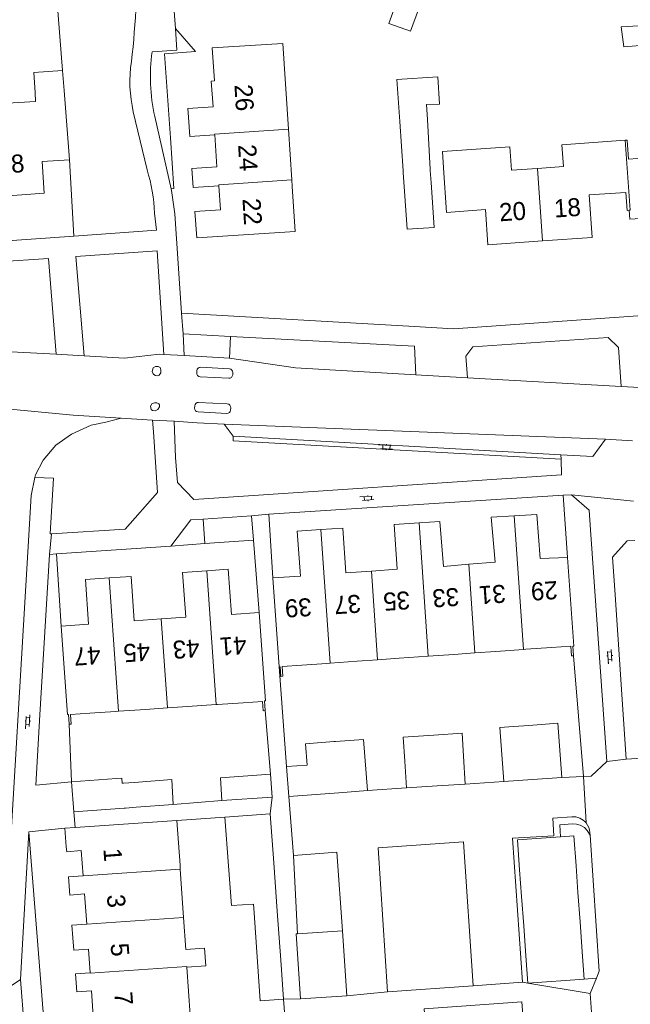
# Model space of a CAD drawing. Extents: x 99476 to 102828, y 406437 to 407931.
# Tile 52 of 162: x 100154 to 100222, y 406525 to 406634. Entities that reach past the tile are written whole.
import ezdxf

# ---------------------------------------------------------------- set-up
doc = ezdxf.new("R2010")
doc.units = 0
doc.header["$MEASUREMENT"] = 0
for name, color, linetype, lineweight in [('BG_bijgebouw', 253, 'Continuous', 0), ('BG_dakoverstek', 253, 'Continuous', 13), ('BG_dakoverstek bijgebouw', 253, 'Continuous', 0), ('BG_heg haag', 253, 'Continuous', 0), ('BG_hoofdgebouw', 253, 'Continuous', 13), ('BG_huisnummer', 253, 'Continuous', 0), ('BG_kant verharding', 253, 'Continuous', 0), ('BG_open verharding', 253, 'Continuous', 0), ('BG_schutting', 253, 'Continuous', 0), ('BG_tussenmuur', 253, 'Continuous', 0), ('BG_vlakafsluiter', 253, 'Continuous', 0)]:
    doc.layers.add(name, color=color, linetype=linetype, lineweight=lineweight)
doc.styles.add('Style-WORKING', font='WORKING.shx')

# ---------------------------------------------------------------- blocks, each defined once
blk = doc.blocks.new('S02OV6')
at = {"layer": 'BG_open verharding', "linetype": 'Continuous', "lineweight": 0}
for p, q in [((0, 0.20784), (1.371449, 0.20784)), ((0.085505, 0.20784), (0.085505, 0.268177)), ((0.485, -0.192), (0.486, 0.207)), ((0.885505, 0.20784), (0.885505, 0.31106)), ((1.285, -0.193), (1.285, 0.207)), ((0.268333, -0.19216), (1.549656, -0.19216)), ((0.885505, -0.32925), (0.885505, -0.19216))]:
    blk.add_line(p, q, dxfattribs=at)

msp = doc.modelspace()

# ---------------------------------------------------------------- linework, layer by layer
at = {"layer": 'BG_bijgebouw', "linetype": 'Continuous', "lineweight": 0}
for p, q in [((100195.978, 406623.017), (100196.371, 406617.516)), ((100199.358, 406617.715), (100199.053, 406623.227)), ((100196.371, 406617.516), (100196.381, 406617.362)), ((100199.368, 406617.563), (100199.358, 406617.715)), ((100199.46, 406616.22), (100199.368, 406617.563)), ((100208.626, 406555.811), (100210.312, 406555.933)), ((100188.842, 406554.143), (100188.664, 406554.13)), ((100191.975, 406554.37), (100188.842, 406554.143)), ((100191.975, 406554.37), (100192.397, 406548.694)), ((100185.518, 406553.901), (100185.691, 406551.526)), ((100196.722, 406548.994), (100196.537, 406551.971)), ((100203.059, 406552.513), (100203.252, 406549.398)), ((100207.539, 406549.697), (100207.322, 406552.7)), ((100183.425, 406551.358), (100185.691, 406551.526)), ((100183.67, 406548.047), (100183.425, 406551.358)), ((100164.53, 406550.02), (100159.54, 406549.65)), ((100159.54, 406549.65), (100159.8, 406546.33)), ((100166.5, 406549.609), (100170.669, 406549.916)), ((100170.841, 406547.16), (100170.669, 406549.916)), ((100181.623, 406550.515), (100181.806, 406547.969)), ((100210.727, 406549.927), (100207.539, 406549.697)), ((100213.978, 406550.162), (100210.727, 406549.927)), ((100192.397, 406548.694), (100189.234, 406548.46)), ((100200.148, 406549.206), (100196.722, 406548.994)), ((100203.252, 406549.398), (100200.148, 406549.206)), ((100181.806, 406547.969), (100176.233, 406547.583)), ((100189.234, 406548.46), (100183.67, 406548.047)), ((100159.8, 406546.33), (100165.38, 406546.749)), ((100166.703, 406546.849), (100170.841, 406547.16)), ((100176.576, 406545.749), (100181.61, 406546.12)), ((100176.976, 406540.331), (100176.576, 406545.749)), ((100181.61, 406546.12), (100182.001, 406540.67)), ((100182.001, 406540.67), (100182.387, 406535.298)), ((100209.297, 406539.903), (100209.51, 406536.914)), ((100215.766, 406537.364), (100215.553, 406540.353)), ((100209.51, 406536.914), (100209.742, 406533.67)), ((100215.998, 406534.121), (100215.766, 406537.364)), ((100180.19, 406529.683), (100179.802, 406535.121)), ((100182.387, 406535.298), (100182.778, 406529.859)), ((100209.742, 406533.67), (100209.979, 406530.341)), ((100216.236, 406530.792), (100215.998, 406534.121)), ((100189.62, 406533.1), (100184.63, 406532.78)), ((100190.1, 406525.88), (100189.62, 406533.1)), ((100209.979, 406530.341), (100210.197, 406527.293)), ((100216.452, 406527.761), (100216.236, 406530.792)), ((100182.778, 406529.859), (100183.09, 406525.51)), ((100184.96, 406525.55), (100190.1, 406525.88))]:
    msp.add_line(p, q, dxfattribs=at)
at = {"layer": 'BG_bijgebouw', "linetype": 'Continuous', "lineweight": 0, "flags": 128}
for points in [[(100223.814, 406633.715), (100224.062, 406631.551), (100220.859, 406631.315), (100220.568, 406633.517), (100223.814, 406633.715)], [(100199.053, 406623.227), (100198.961, 406624.886), (100200.405, 406624.955), (100200.199, 406627.99), (100195.644, 406627.685), (100195.978, 406623.017)], [(100196.381, 406617.362), (100196.8, 406611.04), (100199.8, 406611.24), (100199.46, 406616.22)], [(100210.312, 406555.933), (100213.545, 406556.166), (100213.978, 406550.162)], [(100203.059, 406552.513), (100202.9, 406555.055), (100199.757, 406554.858)], [(100208.626, 406555.811), (100207.105, 406555.701), (100207.322, 406552.7)], [(100199.757, 406554.858), (100196.371, 406554.645), (100196.537, 406551.971)], [(100164.53, 406550.02), (100165.135, 406550.065), (100165.176, 406549.511)], [(100176.233, 406547.583), (100176.076, 406550.096), (100181.623, 406550.515)], [(100213.834, 406543.551), (100209.061, 406543.21), (100209.297, 406539.903)], [(100215.553, 406540.353), (100215.317, 406543.657), (100213.834, 406543.551)], [(100179.802, 406535.121), (100179.734, 406536.069), (100177.301, 406535.92), (100176.976, 406540.331)], [(100184.63, 406532.78), (100184.48, 406532.77), (100184.96, 406525.55)], [(100183.09, 406525.51), (100180.5, 406525.33), (100180.19, 406529.683)], [(100210.197, 406527.293), (100216.453, 406527.74), (100216.452, 406527.761)]]:
    msp.add_lwpolyline(points, dxfattribs=at)
at = {"layer": 'BG_dakoverstek', "linetype": 'Continuous', "lineweight": 13, "flags": 128}
msp.add_lwpolyline([(100172.525, 406623.484), (100172.473, 406624.457), (100175.252, 406624.64)], dxfattribs=at)
at = {"layer": 'BG_dakoverstek bijgebouw', "linetype": 'Continuous', "lineweight": 0}
for p, q in [((100185.518, 406553.901), (100188.664, 406554.13)), ((100165.309, 406549.521), (100166.5, 406549.609)), ((100165.176, 406549.511), (100165.309, 406549.521)), ((100165.38, 406546.749), (100165.518, 406546.759)), ((100165.518, 406546.759), (100166.703, 406546.849))]:
    msp.add_line(p, q, dxfattribs=at)
at = {"layer": 'BG_dakoverstek bijgebouw', "linetype": 'Continuous', "lineweight": 0, "flags": 128}
msp.add_lwpolyline([(100198.063, 406635.469), (100195.657, 406636.332), (100194.788, 406633.909), (100197.193, 406633.046), (100198.063, 406635.469)], dxfattribs=at)
at = {"layer": 'BG_heg haag', "linetype": 'Continuous', "lineweight": 0}
for p, q in [((100168.97, 406663.97), (100171.076, 406633.328)), ((100171.076, 406633.328), (100171.24, 406630.94)), ((100171.74, 406601.74), (100197.617, 406600.224)), ((100219.9, 406570.426), (100221.12, 406552.17)), ((100181.623, 406550.515), (100181.033, 406557.577)), ((100221.12, 406552.17), (100224.05, 406552.39)), ((100171.23, 406545.39), (100176.576, 406545.749)), ((100216.452, 406527.761), (100217.829, 406527.876)), ((100217.829, 406527.876), (100217.13, 406526.15)), ((100194.63, 406526.35), (100204.15, 406527.01)), ((100209.6, 406527.4), (100204.15, 406527.01)), ((100209.6, 406527.4), (100210.197, 406527.293)), ((100210.197, 406527.293), (100217.13, 406526.15)), ((100194.63, 406526.35), (100190.1, 406525.88)), ((100217.451, 406521.505), (100217.13, 406526.15))]:
    msp.add_line(p, q, dxfattribs=at)
at = {"layer": 'BG_hoofdgebouw', "linetype": 'Continuous', "lineweight": 13}
for p, q in [((100183.016, 406631.691), (100183.636, 406622.173)), ((100158.539, 406628.695), (100158.72, 406626.47)), ((100183.636, 406622.173), (100184.003, 406616.529)), ((100184.003, 406616.529), (100184.052, 406615.784)), ((100182.59, 406562.44), (100181.88, 406572.31)), ((100201.978, 406563.827), (100199.152, 406563.625)), ((100204.319, 406563.994), (100201.978, 406563.827)), ((100206.668, 406564.162), (100204.319, 406563.994)), ((100209.728, 406564.381), (100206.668, 406564.162)), ((100209.99, 406564.4), (100209.728, 406564.381)), ((100212.834, 406564.588), (100209.99, 406564.4)), ((100187.9, 406562.82), (100185.094, 406562.623)), ((100188.241, 406562.844), (100187.9, 406562.82)), ((100191.24, 406563.059), (100188.241, 406562.844)), ((100193.511, 406563.221), (100191.24, 406563.059)), ((100195.936, 406563.395), (100193.511, 406563.221)), ((100199.152, 406563.625), (100195.936, 406563.395)), ((100178.582, 406558.454), (100175.758, 406558.256)), ((100164.409, 406557.495), (100161.588, 406557.297)), ((100164.758, 406557.518), (100164.409, 406557.495)), ((100167.77, 406557.72), (100164.758, 406557.518)), ((100170.192, 406557.883), (100167.77, 406557.72)), ((100172.418, 406558.032), (100170.192, 406557.883)), ((100175.587, 406558.245), (100172.418, 406558.032)), ((100175.758, 406558.256), (100175.587, 406558.245)), ((100181.033, 406557.577), (100180.828, 406557.562)), ((100159.493, 406556.083), (100159.283, 406556.068)), ((100159.937, 406544.599), (100171.23, 406545.39)), ((100171.23, 406545.39), (100171.59, 406540.41)), ((100158.81, 406544.52), (100159.937, 406544.599)), ((100158.96, 406542.46), (100158.81, 406544.52)), ((100160.82, 406539.24), (100160.621, 406542.026)), ((100171.62, 406539.969), (100171.59, 406540.41)), ((100171.986, 406534.586), (100171.62, 406539.969)), ((100172.227, 406531.048), (100171.986, 406534.586)), ((100161.62, 406528.45), (100161.417, 406531.075)), ((100172.724, 406523.752), (100172.362, 406529.075))]:
    msp.add_line(p, q, dxfattribs=at)
at = {"layer": 'BG_hoofdgebouw', "linetype": 'Continuous', "lineweight": 13, "flags": 128}
for points in [[(100175.252, 406624.64), (100175.064, 406627.501), (100175.413, 406627.524), (100175.173, 406631.176), (100183.016, 406631.691)], [(100155.5, 406626.225), (100155.35, 406628.465), (100158.539, 406628.695)], [(100155.5, 406626.225), (100155.559, 406625.224), (100148.695, 406624.815)], [(100158.72, 406626.47), (100159.31, 406618.76), (100159.305, 406618.76)], [(100175.449, 406621.532), (100172.666, 406621.349), (100172.525, 406623.484)], [(100175.897, 406615.884), (100173.044, 406615.696), (100172.906, 406617.799), (100175.682, 406617.982), (100175.449, 406621.532)], [(100211.286, 406617.803), (100214.165, 406618.012), (100213.99, 406620.418), (100221.014, 406620.927)], [(100221.014, 406620.927), (100221.23, 406620.943), (100221.384, 406618.824), (100228.385, 406619.332), (100228.561, 406616.894), (100231.32, 406617.094)], [(100200.85, 406617.88), (100200.72, 406619.671), (100208.197, 406620.213), (100208.386, 406617.593), (100211.286, 406617.803)], [(100159.305, 406618.76), (100156.28, 406618.56), (100156.51, 406615.05), (100149.495, 406614.549)], [(100200.85, 406617.88), (100201.19, 406612.89), (100205.49, 406613.23), (100205.76, 406609.32), (100211.843, 406609.74)], [(100184.052, 406615.784), (100184.381, 406610.795), (100173.442, 406610.076), (100173.249, 406613.002), (100176.074, 406613.188), (100175.897, 406615.884)], [(100211.843, 406609.74), (100217.35, 406610.12), (100217.02, 406614.86), (100221.1, 406615.13), (100221.23, 406613.14), (100221.44, 406613.15)], [(100221.44, 406613.15), (100221.51, 406612.17), (100225.6, 406612.42), (100225.85, 406608.66), (100231.872, 406609.096)], [(100203.64, 406573.83), (100206.57, 406574.07), (100206.15, 406579.07), (100208.704, 406579.212)], [(100208.704, 406579.212), (100211.2, 406579.35), (100211.58, 406574.46), (100214.62, 406574.57)], [(100192.831, 406573.073), (100195.71, 406573.28), (100195.35, 406578.25), (100198.129, 406578.442)], [(100198.129, 406578.442), (100200.42, 406578.6), (100200.83, 406573.6), (100203.64, 406573.83)], [(100181.88, 406572.31), (100184.97, 406572.51), (100184.58, 406577.5), (100187.217, 406577.682)], [(100187.217, 406577.682), (100189.66, 406577.85), (100190.01, 406572.87), (100192.831, 406573.073)], [(100214.62, 406574.57), (100215.31, 406564.75), (100215.2, 406564.74), (100215.27, 406563.665)], [(100169.51, 406567.765), (100172.226, 406567.955), (100171.878, 406572.917), (100174.562, 406573.105)], [(100174.562, 406573.105), (100176.951, 406573.272), (100177.302, 406568.264), (100180.382, 406568.479)], [(100158.397, 406566.97), (100161.439, 406567.183), (100161.093, 406572.126), (100163.737, 406572.312)], [(100163.737, 406572.312), (100166.166, 406572.482), (100166.511, 406567.555), (100169.51, 406567.765)], [(100180.382, 406568.479), (100181.069, 406558.664), (100180.957, 406558.657), (100181.033, 406557.577)], [(100159.283, 406556.068), (100159.207, 406557.154), (100159.085, 406557.145), (100158.397, 406566.97)], [(100215.05, 406563.65), (100214.98, 406564.73), (100212.834, 406564.588)], [(100215.27, 406563.665), (100215.27, 406563.66), (100215.05, 406563.65)], [(100182.99, 406561.39), (100182.77, 406561.37), (100182.7, 406562.45), (100182.59, 406562.44)], [(100185.094, 406562.623), (100182.92, 406562.47), (100182.99, 406561.39)], [(100180.828, 406557.562), (100180.755, 406558.606), (100178.582, 406558.454)], [(100161.588, 406557.297), (100159.419, 406557.145), (100159.493, 406556.083)], [(100160.621, 406542.026), (100159.006, 406541.91), (100158.96, 406542.46)], [(100161.23, 406533.85), (100160.98, 406537.21), (100159.35, 406537.07), (100159.19, 406539.11), (100160.82, 406539.24)], [(100159.692, 406532.351), (100159.591, 406533.73), (100161.23, 406533.85)], [(100159.692, 406532.351), (100159.795, 406530.954), (100161.417, 406531.075)], [(100172.227, 406531.048), (100174.304, 406531.184), (100174.438, 406529.214), (100172.362, 406529.075)], [(100161.99, 406523.07), (100161.76, 406526.45), (100160.14, 406526.33), (100159.99, 406528.34), (100161.62, 406528.45)], [(100209.96, 406519.46), (100211.61, 406519.57), (100211.47, 406521.6), (100209.84, 406521.47), (100209.55, 406525.24), (100198.71, 406524.47), (100199.07, 406519.48)]]:
    msp.add_lwpolyline(points, dxfattribs=at)
at = {"layer": 'BG_kant verharding', "linetype": 'Continuous', "lineweight": 0}
for p, q in [((100171.24, 406630.94), (100168.49, 406630.76)), ((100166.4, 406624.08), (100167.931, 406617.627)), ((100168.78, 406623.572), (100170.589, 406615.534)), ((100156.972, 406607.813), (100142.565, 406606.804)), ((100156.972, 406607.813), (100157.84, 406597.152)), ((100160.01, 406608.026), (100160.96, 406596.975)), ((100201.96, 406599.97), (100262.148, 406604.27)), ((100197.617, 406600.224), (100201.96, 406599.97)), ((100177.191, 406599.14), (100171.92, 406599.42)), ((100171.92, 406599.42), (100172.054, 406597.01)), ((100197.609, 406598.053), (100177.191, 406599.14)), ((100219.14, 406599.023), (100204.083, 406597.988)), ((100197.609, 406598.053), (100197.767, 406594.878)), ((100157.84, 406597.152), (100150.727, 406597.556)), ((100160.96, 406596.975), (100157.84, 406597.152)), ((100165.426, 406596.721), (100160.96, 406596.975)), ((100172.054, 406597.01), (100169.807, 406597.129)), ((100177.098, 406596.741), (100172.054, 406597.01)), ((100184.394, 406595.639), (100177.098, 406596.741)), ((100173.877, 406595.711), (100177.073, 406595.541)), ((100197.767, 406594.878), (100184.394, 406595.639)), ((100173.442, 406595.086), (100173.457, 406595.335)), ((100173.82, 406594.662), (100177.016, 406594.492)), ((100177.436, 406594.868), (100177.451, 406595.118)), ((100203.51, 406594.551), (100197.767, 406594.878)), ((100220.558, 406593.581), (100203.51, 406594.551)), ((100224.823, 406593.338), (100220.558, 406593.581)), ((100173.21, 406591.182), (100173.225, 406591.431)), ((100173.645, 406591.807), (100176.841, 406591.637)), ((100177.204, 406590.964), (100177.219, 406591.214)), ((100168.543, 406589.854), (100165.048, 406590.063)), ((100173.588, 406590.759), (100176.783, 406590.588)), ((100168.651, 406588.547), (100168.543, 406589.854)), ((100170.956, 406589.71), (100168.543, 406589.854)), ((100171.103, 406585.7), (100170.956, 406589.71)), ((100173.501, 406589.559), (100170.956, 406589.71)), ((100176.472, 406589.382), (100173.501, 406589.559)), ((100177.505, 406588.058), (100176.472, 406589.382)), ((100176.472, 406589.382), (100218.829, 406587.713)), ((100213.88, 406586), (100177.505, 406588.058)), ((100217.426, 406585.799), (100218.829, 406587.713)), ((100218.829, 406587.713), (100221.824, 406587.539)), ((100217.426, 406585.799), (100213.88, 406586)), ((100213.88, 406586), (100213.896, 406585.498)), ((100155.058, 406581.463), (100155.472, 406583.474)), ((100155.058, 406581.463), (100154.799, 406577.061)), ((100181.46, 406579.38), (100214.116, 406581.5)), ((100214.116, 406581.5), (100215.04, 406581.56)), ((100179.54, 406579.22), (100174.162, 406578.846)), ((100179.753, 406576.503), (100179.54, 406579.22)), ((100181.88, 406572.31), (100181.46, 406579.38)), ((100154.799, 406577.061), (100152.263, 406534.038)), ((100157.185, 406577.208), (100157.308, 406577.216)), ((100170.55, 406575.86), (100157.882, 406574.985)), ((100180.382, 406568.479), (100179.753, 406576.503)), ((100157.091, 406574.93), (100156.033, 406557.098)), ((100157.882, 406574.985), (100157.091, 406574.93)), ((100216.68, 406545.102), (100216.389, 406550.249)), ((100184.19, 406541.49), (100183.67, 406548.047)), ((100217.12, 406543.733), (100217.1, 406544.038)), ((100184.19, 406541.49), (100184.63, 406532.78)), ((100153.89, 406527.729), (100154.383, 406521.333))]:
    msp.add_line(p, q, dxfattribs=at)
at = {"layer": 'BG_kant verharding', "linetype": 'Continuous', "lineweight": 0, "flags": 128}
for points in [[(100170.589, 406615.534), (100170.63, 406615.35), (100171, 406612.75), (100171.74, 406601.74)], [(100168.76, 406612.83), (100168.96, 406610.93), (100159.815, 406610.282)], [(100159.815, 406610.282), (100123.95, 406607.74), (100119.56, 406611.4), (100079.483, 406608.713)], [(100169.807, 406597.129), (100169.06, 406608.66), (100160.01, 406608.026)], [(100219.14, 406599.023), (100220.274, 406597.904), (100220.558, 406593.581)], [(100203.51, 406594.551), (100203.308, 406596.941), (100204.083, 406597.988)], [(100169.807, 406597.129), (100169.308, 406597.156), (100165.426, 406596.721)], [(100169.057, 406594.764), (100169.264, 406594.842), (100169.446, 406595.087), (100169.473, 406595.437), (100169.396, 406595.684), (100169.176, 406595.814), (100168.878, 406595.788), (100168.618, 406595.646), (100168.501, 406595.258), (100168.591, 406594.973), (100168.811, 406594.817), (100169.057, 406594.764)], [(100165.048, 406590.063), (100159.735, 406590.379), (100149.169, 406591.384)], [(100168.814, 406590.891), (100169.113, 406591.02), (100169.321, 406591.305), (100169.321, 406591.525), (100169.244, 406591.668), (100168.998, 406591.759), (100168.739, 406591.759), (100168.466, 406591.669), (100168.297, 406591.398), (100168.387, 406591.022), (100168.542, 406590.918), (100168.814, 406590.891)], [(100155.472, 406583.474), (100155.53, 406583.755), (100156.389, 406585.399), (100157.805, 406587.054), (100159.544, 406588.28), (100161.71, 406589.286), (100163.369, 406589.632), (100165.048, 406590.063)], [(100157.308, 406577.216), (100165.5, 406577.72), (100169.08, 406581.8), (100168.651, 406588.547)], [(100177.505, 406588.058), (100177.477, 406587.559), (100213.896, 406585.498)], [(100213.896, 406585.498), (100213.95, 406583.78), (100173.13, 406581.02), (100171.29, 406582.9), (100171.103, 406585.7)], [(100155.472, 406583.474), (100157.549, 406583.414), (100157.185, 406577.208)], [(100215.04, 406581.56), (100217, 406579.83), (100217.152, 406577.676)], [(100174.162, 406578.846), (100172.79, 406578.75), (100170.55, 406575.86)], [(100222.073, 406576.481), (100221.24, 406576.42), (100219.62, 406574.62), (100219.9, 406570.426)], [(100215.092, 406545.785), (100212.97, 406545.63), (100213.1, 406543.67), (100208.49, 406543.4), (100209.6, 406527.4)], [(100162.561, 406484.251), (100161.02, 406484.11), (100159.765, 406500), (100159, 406511.63), (100157.38, 406511.51), (100154.81, 406544.1)], [(100217.12, 406543.733), (100216.794, 406544.244), (100216.498, 406544.585), (100216.011, 406544.865), (100215.607, 406544.97), (100215.15, 406544.987), (100213.74, 406544.883), (100213.834, 406543.551)], [(100204.15, 406527.01), (100203.06, 406543.02), (100193.59, 406542.33), (100194.63, 406526.35)], [(100217.829, 406527.876), (100218.13, 406528.62), (100217.12, 406543.733)], [(100189.62, 406533.1), (100189.01, 406541.84), (100184.19, 406541.49)], [(100140.64, 406520.33), (100142.36, 406522.38), (100146.38, 406522.68), (100153.89, 406527.729)]]:
    msp.add_lwpolyline(points, dxfattribs=at)
at = {"layer": 'BG_kant verharding', "linetype": 'Continuous', "lineweight": 0, "extrusion": (0, 0, -1)}
for centre, radius, start, end in [((-100068.395857, 406640.722955), 98.426041, 178.84788, 186.444233), ((-100150.608095, 406612.163187), 18.164148, 162.494216, 177.896175), ((-100173.856482, 406595.311344), 0.400182, 3.388859, 92.938908), ((-100177.051411, 406595.141314), 0.400268, 93.091802, 183.339166), ((-100173.841636, 406595.061784), 0.400369, 273.097738, 3.467652), ((-100177.036518, 406594.891656), 0.400182, 183.388859, 272.938908), ((-100176.819411, 406591.237314), 0.400268, 93.091802, 183.339166)]:
    msp.add_arc(centre, radius, start, end, dxfattribs=at)
at = {"layer": 'BG_kant verharding', "linetype": 'Continuous', "lineweight": 0}
for centre, radius, start, end in [((100188.406568, 406627.963684), 20.111914, 172.00783, 192.612863), ((100180.662107, 406627.391299), 14.641462, 171.022695, 193.071043), ((100173.607901, 406591.157178), 0.398675, 176.430372, 267.13866), ((100173.624113, 406591.407757), 0.399789, 87.005223, 176.66701), ((100176.803276, 406590.98899), 0.401502, 267.105273, 356.431551), ((100215.226651, 406543.910489), 1.87934, 39.346197, 94.108649), ((100215.228237, 406543.914041), 1.875863, 3.788931, 39.293021)]:
    msp.add_arc(centre, radius, start, end, dxfattribs=at)
at = {"layer": 'BG_schutting', "linetype": 'Continuous', "lineweight": 0}
for p, q in [((100217.152, 406577.676), (100218.97, 406551.93)), ((100183.425, 406551.358), (100182.59, 406562.44)), ((100207.539, 406549.697), (100203.252, 406549.398)), ((100216.389, 406550.249), (100213.978, 406550.162)), ((100196.722, 406548.994), (100192.397, 406548.694)), ((100170.841, 406547.16), (100176.233, 406547.583)), ((100158.81, 406544.52), (100154.81, 406544.1)), ((100183.09, 406525.51), (100183.258, 406523.116))]:
    msp.add_line(p, q, dxfattribs=at)
at = {"layer": 'BG_schutting', "linetype": 'Continuous', "lineweight": 0, "flags": 128}
for points in [[(100156.033, 406557.098), (100155.57, 406549.29), (100159.54, 406549.65)], [(100218.97, 406551.93), (100217.25, 406550.28), (100216.389, 406550.249)]]:
    msp.add_lwpolyline(points, dxfattribs=at)
at = {"layer": 'BG_tussenmuur', "linetype": 'Continuous', "lineweight": 0}
for p, q in [((100211.286, 406617.803), (100211.843, 406609.74)), ((100208.704, 406579.212), (100209.728, 406564.381)), ((100198.129, 406578.442), (100199.152, 406563.625)), ((100187.217, 406577.682), (100188.241, 406562.844)), ((100203.64, 406573.83), (100204.319, 406563.994)), ((100174.562, 406573.105), (100175.587, 406558.245)), ((100192.831, 406573.073), (100193.511, 406563.221)), ((100163.737, 406572.312), (100164.758, 406557.518)), ((100169.51, 406567.765), (100170.192, 406557.883)), ((100160.82, 406539.24), (100171.62, 406539.969)), ((100161.23, 406533.85), (100171.986, 406534.586))]:
    msp.add_line(p, q, dxfattribs=at)
at = {"layer": 'BG_tussenmuur', "linetype": 'Continuous', "lineweight": 0, "flags": 128}
for points in [[(100175.449, 406621.532), (100175.399, 406621.61), (100183.636, 406622.173)], [(100221.014, 406620.927), (100221.55, 406613.155), (100221.44, 406613.15)], [(100175.897, 406615.884), (100175.88, 406615.983), (100184.003, 406616.529)], [(100161.62, 406528.45), (100161.622, 406528.419), (100172.357, 406529.15), (100172.362, 406529.075)]]:
    msp.add_lwpolyline(points, dxfattribs=at)
at = {"layer": 'BG_vlakafsluiter', "linetype": 'Continuous', "lineweight": 0}
for p, q in [((100158.539, 406628.695), (100157.522, 406642.049)), ((100159.815, 406610.282), (100159.305, 406618.76)), ((100171.92, 406599.42), (100171.74, 406601.74)), ((100177.191, 406599.14), (100177.098, 406596.741)), ((100214.116, 406581.5), (100214.62, 406574.57)), ((100221.94, 406580.85), (100215.04, 406581.56)), ((100179.54, 406579.22), (100181.46, 406579.38)), ((100174.352, 406576.125), (100174.162, 406578.846)), ((100157.091, 406574.93), (100157.308, 406577.216)), ((100174.352, 406576.125), (100170.55, 406575.86)), ((100179.753, 406576.503), (100174.352, 406576.125)), ((100158.397, 406566.97), (100157.882, 406574.985)), ((100215.27, 406563.665), (100216.389, 406550.249)), ((100159.54, 406549.65), (100159.283, 406556.068)), ((100221.12, 406552.17), (100218.97, 406551.93)), ((100181.61, 406546.12), (100181.806, 406547.969)), ((100159.937, 406544.599), (100159.8, 406546.33)), ((100153.89, 406527.729), (100154.81, 406544.1)), ((100183.09, 406525.51), (100184.96, 406525.55))]:
    msp.add_line(p, q, dxfattribs=at)
at = {"layer": 'BG_vlakafsluiter', "linetype": 'Continuous', "lineweight": 0, "flags": 128}
msp.add_lwpolyline([(100170.589, 406615.534), (100170.889, 406615.554), (100170.546, 406621.212), (100169.875, 406630.528), (100173.289, 406630.774), (100171.076, 406633.328)], dxfattribs=at)

# ---------------------------------------------------------------- block references
at = {"layer": 'BG_open verharding', "linetype": 'Continuous', "lineweight": 0}
for p, rotation in [((100193.624, 406586.896), 356.905942), ((100191.561, 406581.102), 3.726426), ((100219.361, 406562.802), 94.07336399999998), ((100154.642, 406555.558), 86.61671199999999)]:
    msp.add_blockref('S02OV6', p, dxfattribs=dict(at, rotation=rotation))

# ---------------------------------------------------------------- texts
at = {"layer": 'BG_huisnummer', "linetype": 'Continuous', "lineweight": 0, "style": 'Style-WORKING'}
for s, rotation, p in [('26', 273.554889, (100177.627, 406627.078)), ('24', 273.726426, (100178.033, 406620.41)), ('28', 4.073364, (100151.406, 406617.192)), ('22', 273.78359, (100178.518, 406614.418)), ('20', 3.955038, (100207.096, 406611.918)), ('18', 3.955038, (100213.179, 406612.338)), ('31', 183.955038, (100207.681, 406571.584)), ('29', 183.955038, (100213.452, 406571.983)), ('37', 183.955038, (100191.6, 406570.474)), ('35', 183.955038, (100197.056, 406570.851)), ('33', 183.955038, (100202.512, 406571.228)), ('39', 183.955038, (100186.143, 406570.098)), ('45', 183.897896, (100168.201, 406565.136)), ('43', 183.897896, (100173.697, 406565.513)), ('41', 183.897896, (100178.906, 406565.872)), ('47', 183.897896, (100162.705, 406564.759)), ('1', 274.302011, (100163.076, 406542.222)), ('3', 274.302011, (100163.462, 406537.097)), ('5', 274.302011, (100163.871, 406531.686)), ('7', 274.302011, (100164.28, 406526.275))]:
    msp.add_text(s, height=2, rotation=rotation, dxfattribs=at).set_placement(p)

doc.saveas('drawing.dxf')
